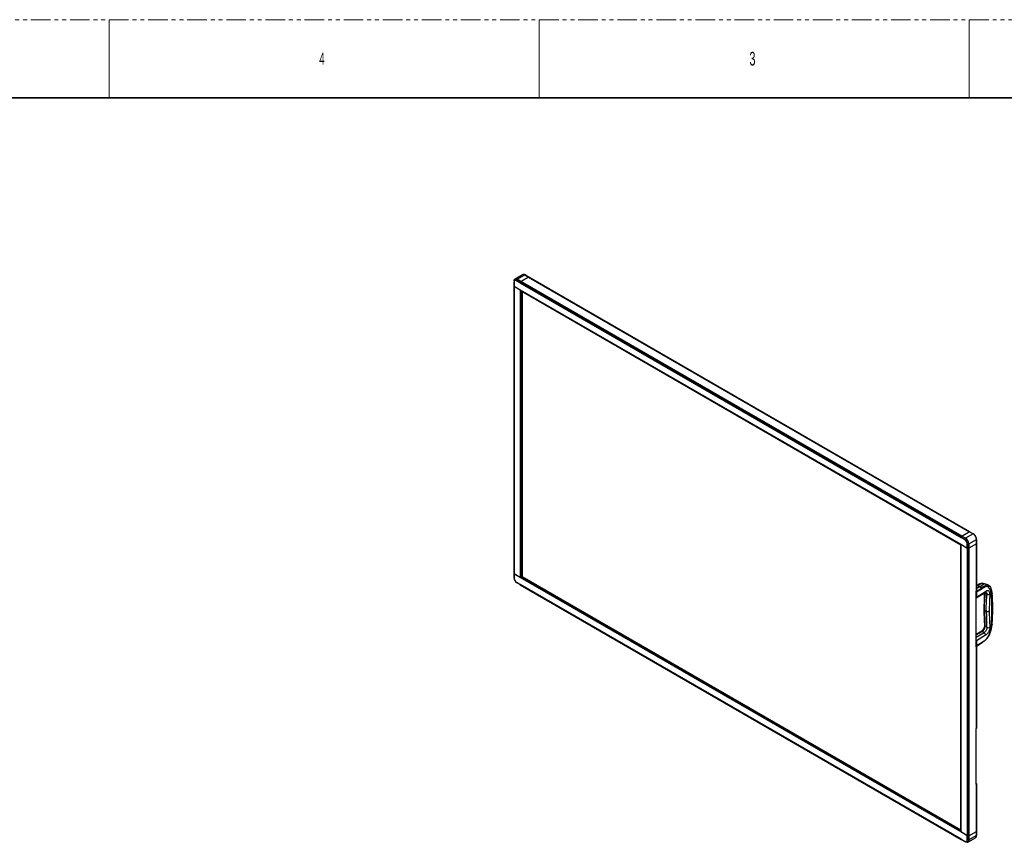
# Model space of a CAD drawing. Header units: millimetres. Extents: x 0 to 1118, y 0 to 864.
# Tile 69 of 254: x 530 to 850, y 597 to 864. Entities that reach past the tile are written whole.
import ezdxf

# ---------------------------------------------------------------- set-up
doc = ezdxf.new("R2010")
doc.units = ezdxf.units.MM
doc.linetypes.add('PHANTOM', pattern=[12.7, 6.35, -1.27, 1.27, -1.27, 1.27, -1.27])
doc.styles.add('SLDTEXTSTYLE4', font='TXT', dxfattribs={"width": 0.6})

msp = doc.modelspace()

# ---------------------------------------------------------------- linework, layer by layer
at = {"color": 7, "linetype": 'PHANTOM', "lineweight": 18}
msp.add_line((0, 863.6), (1117.6, 863.6), dxfattribs=at)
at = {"color": 7, "linetype": 'Continuous', "lineweight": 18}
for p, q in [((558.8, 863.6), (558.8, 838.2)), ((698.5, 863.6), (698.5, 838.2)), ((838.2, 863.6), (838.2, 838.2))]:
    msp.add_line(p, q, dxfattribs=at)
at = {"color": 7, "linetype": 'Continuous', "lineweight": 35}
msp.add_line((12.7, 838.2), (1104.9, 838.2), dxfattribs=at)
at = {"color": 7, "linetype": 'Continuous', "lineweight": 25}
for p, q in [((693.106, 780.791), (690.653, 779.374)), ((691.403, 779.3), (693.856, 780.716)), ((693.106, 780.791), (693.125, 780.801)), ((693.856, 780.716), (695.034, 780.036)), ((695.076, 780.04), (693.898, 780.721)), ((690.332, 778.674), (690.332, 778.41)), ((690.332, 777.049), (690.332, 778.41)), ((690.368, 778.389), (690.368, 777.029)), ((690.379, 778.383), (690.379, 777.022)), ((690.703, 778.942), (690.607, 778.886)), ((691.157, 778.886), (691.386, 779.283)), ((692.336, 778.206), (691.157, 778.886)), ((692.336, 778.165), (691.157, 778.845)), ((691.157, 778.832), (692.347, 778.145)), ((691.386, 779.283), (692.564, 778.602)), ((692.581, 778.62), (691.403, 779.3)), ((692.564, 778.602), (692.336, 778.206)), ((692.336, 778.206), (692.336, 778.165)), ((692.336, 778.165), (692.347, 778.172)), ((692.347, 778.145), (692.347, 778.188)), ((692.347, 778.188), (835.584, 695.499)), ((692.354, 778.211), (692.576, 778.595)), ((835.591, 695.523), (692.354, 778.211)), ((692.576, 778.595), (835.812, 695.907)), ((695.034, 780.036), (692.581, 778.62)), ((692.593, 778.613), (695.046, 780.029)), ((835.829, 695.925), (692.593, 778.613)), ((695.046, 780.029), (838.282, 697.341)), ((838.324, 697.345), (695.088, 780.033)), ((690.332, 777.049), (690.332, 777.043)), ((690.368, 777.029), (690.332, 777.049)), ((690.332, 777.043), (690.332, 683.658)), ((690.342, 683.645), (690.342, 777.03)), ((690.342, 777.03), (692.282, 775.91)), ((690.379, 777.035), (690.368, 777.029)), ((690.379, 777.022), (692.287, 775.921)), ((692.287, 775.921), (835.644, 693.162)), ((692.336, 775.864), (692.336, 682.509)), ((692.38, 775.83), (692.336, 775.864)), ((692.38, 775.83), (692.64, 775.58)), ((692.64, 775.599), (692.387, 775.843)), ((692.64, 775.599), (835.494, 693.132)), ((692.64, 775.58), (692.64, 682.675)), ((692.667, 775.579), (835.489, 693.129)), ((692.77, 682.751), (692.77, 775.52)), ((838.282, 697.341), (835.829, 695.925)), ((835.841, 695.918), (838.294, 697.334)), ((838.294, 697.334), (839.473, 696.654)), ((839.514, 696.658), (838.336, 697.338)), ((835.584, 695.499), (835.584, 695.456)), ((835.584, 695.456), (835.595, 695.463)), ((836.774, 694.769), (835.584, 695.456)), ((835.812, 695.907), (835.591, 695.523)), ((835.595, 695.504), (835.824, 695.9)), ((835.595, 695.463), (835.595, 695.504)), ((835.595, 695.504), (836.774, 694.823)), ((836.774, 694.783), (835.595, 695.463)), ((835.824, 695.9), (837.003, 695.22)), ((837.019, 695.237), (835.841, 695.918)), ((837.003, 695.22), (836.774, 694.823)), ((839.473, 696.654), (837.019, 695.237)), ((838.08, 693.4), (840.533, 694.817)), ((840.533, 694.817), (840.533, 693.456)), ((840.558, 693.49), (840.558, 694.851)), ((835.49, 693.13), (835.49, 600.221)), ((835.494, 693.132), (835.578, 693.18)), ((835.581, 693.162), (835.494, 693.112)), ((835.494, 600.208), (835.494, 693.112)), ((835.572, 693.177), (835.514, 693.143)), ((835.589, 693.167), (835.581, 693.162)), ((835.595, 693.162), (835.581, 693.162)), ((835.595, 599.807), (835.595, 693.162)), ((835.644, 693.162), (837.552, 692.061)), ((835.649, 693.146), (837.589, 692.026)), ((837.552, 693.422), (837.552, 692.061)), ((837.552, 692.061), (837.564, 692.068)), ((837.564, 692.054), (837.564, 693.415)), ((837.599, 692.034), (837.564, 692.054)), ((837.589, 692.026), (837.589, 598.641)), ((837.599, 693.395), (838.057, 693.395)), ((837.599, 692.034), (837.599, 693.395)), ((838.057, 692.034), (837.599, 692.034)), ((837.613, 692.02), (838.057, 692.02)), ((837.613, 598.635), (837.613, 692.02)), ((838.057, 693.395), (838.057, 692.034)), ((838.057, 692.02), (838.057, 598.635)), ((840.533, 693.456), (838.08, 692.039)), ((840.533, 693.442), (838.08, 692.026)), ((838.08, 692.039), (838.08, 693.4)), ((838.08, 598.641), (838.08, 692.026)), ((840.533, 693.442), (840.533, 678.033)), ((840.558, 677.996), (840.558, 693.476)), ((690.332, 683.658), (690.332, 683.637)), ((690.332, 683.637), (690.368, 683.616)), ((690.332, 683.637), (690.332, 682.276)), ((692.282, 682.525), (690.342, 683.645)), ((690.368, 683.616), (690.379, 683.623)), ((690.368, 683.616), (690.368, 682.255)), ((690.379, 683.61), (690.391, 683.616)), ((690.379, 682.249), (690.379, 683.61)), ((692.287, 682.508), (690.379, 683.61)), ((835.644, 599.75), (692.287, 682.508)), ((692.336, 682.509), (692.38, 682.525)), ((692.38, 682.525), (692.64, 682.675)), ((692.542, 682.619), (692.38, 682.525)), ((692.387, 682.51), (692.64, 682.656)), ((692.664, 682.689), (692.542, 682.619)), ((692.64, 682.656), (835.494, 600.188)), ((692.76, 682.744), (692.726, 682.725)), ((692.726, 682.705), (692.783, 682.739)), ((692.76, 682.744), (692.736, 682.731)), ((692.783, 682.739), (835.49, 600.356)), ((692.347, 680.214), (691.157, 680.901)), ((691.157, 680.888), (692.336, 680.207)), ((692.336, 680.167), (691.157, 680.847)), ((691.386, 680.715), (691.157, 680.847)), ((692.564, 680.034), (691.386, 680.715)), ((692.347, 680.214), (692.336, 680.207)), ((692.336, 680.207), (692.336, 680.167)), ((692.336, 680.167), (692.354, 680.156)), ((692.347, 680.171), (692.347, 680.214)), ((835.584, 597.483), (692.347, 680.171)), ((692.354, 680.156), (835.591, 597.467)), ((692.576, 680.028), (692.354, 680.156)), ((835.812, 597.339), (692.576, 680.028)), ((842.356, 679.04), (840.529, 677.952)), ((840.536, 677.833), (842.387, 678.936)), ((840.688, 679.953), (840.558, 679.883)), ((841.491, 679.524), (840.762, 679.945)), ((841.431, 680.313), (840.884, 680.037)), ((840.908, 680), (840.928, 679.996)), ((840.922, 680.007), (840.988, 680.023)), ((840.928, 679.996), (841.783, 679.503)), ((840.988, 680.023), (841.535, 680.299)), ((840.988, 680.023), (841.033, 679.997)), ((841.535, 680.299), (842.133, 680.517)), ((841.559, 680.286), (841.535, 680.299)), ((841.559, 680.286), (842.006, 680.482)), ((841.793, 679.491), (841.753, 679.517)), ((841.984, 679.383), (841.783, 679.503)), ((841.784, 679.419), (842.187, 679.177)), ((842.006, 680.482), (842.133, 680.517)), ((842.186, 679.262), (842.107, 679.309)), ((842.215, 679.246), (842.194, 679.251)), ((842.346, 679.239), (842.287, 679.219)), ((842.301, 679.266), (842.346, 679.239)), ((842.866, 679.531), (842.346, 679.239)), ((842.498, 678.973), (843.017, 679.265)), ((842.842, 679.545), (843.307, 679.731)), ((842.866, 679.531), (842.842, 679.545)), ((842.866, 679.531), (843.435, 679.765)), ((843.115, 680.442), (842.87, 680.514)), ((843.459, 680.336), (843.115, 680.442)), ((843.599, 680.299), (843.133, 680.437)), ((843.435, 679.765), (843.307, 679.731)), ((843.459, 680.336), (843.704, 680.264)), ((843.704, 680.264), (843.597, 680.287)), ((844.18, 679.758), (844.428, 679.684)), ((844.224, 679.492), (844.373, 679.45)), ((844.668, 679.809), (844.426, 679.671)), ((844.696, 679.622), (844.428, 679.684)), ((844.835, 679.737), (844.667, 679.834)), ((844.929, 679.557), (844.696, 679.622)), ((840.475, 677.999), (840.533, 678.033)), ((840.475, 677.97), (840.578, 678.03)), ((840.475, 659.984), (840.475, 677.999)), ((840.475, 675.898), (843.362, 677.655)), ((840.525, 676.15), (843.499, 677.959)), ((840.525, 677.784), (840.525, 676.15)), ((843.932, 677.088), (843.338, 677.431)), ((843.735, 671.929), (843.858, 675.33)), ((843.121, 671.916), (843.726, 671.567)), ((843.133, 671.566), (843.256, 668.307)), ((843.932, 666.296), (843.338, 666.639)), ((842.027, 664.987), (840.475, 664.137)), ((843.499, 663.751), (840.525, 661.942)), ((843.016, 664.561), (842.347, 664.947)), ((844.373, 663.324), (844.224, 663.1)), ((844.247, 663.066), (844.653, 663.674)), ((844.892, 664.15), (844.923, 664.23)), ((840.475, 660.187), (840.527, 660.218)), ((840.492, 660.159), (840.475, 660.149)), ((840.475, 659.984), (840.533, 660.018)), ((840.493, 660.209), (840.529, 660.219)), ((840.525, 661.942), (840.525, 660.308)), ((840.53, 660.219), (842.358, 661.355)), ((840.533, 660.018), (840.533, 633.481)), ((842.387, 661.422), (840.536, 660.272)), ((840.558, 633.444), (840.558, 660.122)), ((842.431, 661.398), (842.459, 661.424)), ((842.459, 661.424), (842.978, 661.764)), ((843.017, 661.859), (842.498, 661.519)), ((840.475, 633.447), (840.533, 633.481)), ((840.475, 633.418), (840.578, 633.478)), ((840.475, 615.432), (840.475, 633.447)), ((840.492, 615.606), (840.475, 615.597)), ((840.475, 615.432), (840.533, 615.466)), ((840.533, 615.466), (840.533, 600.057)), ((840.558, 600.091), (840.558, 615.57)), ((835.581, 599.857), (835.494, 600.208)), ((835.578, 599.848), (835.494, 600.188)), ((835.581, 599.857), (835.595, 599.807)), ((837.552, 598.649), (835.644, 599.75)), ((837.589, 598.641), (835.649, 599.761)), ((837.564, 598.655), (837.552, 598.649)), ((837.552, 597.288), (837.552, 598.649)), ((837.575, 598.649), (837.564, 598.642)), ((837.564, 598.642), (837.599, 598.621)), ((837.564, 597.281), (837.564, 598.642)), ((837.599, 598.621), (838.057, 598.621)), ((837.599, 598.621), (837.599, 597.261)), ((838.057, 598.635), (837.613, 598.635)), ((838.057, 598.621), (838.057, 597.261)), ((838.08, 598.641), (840.533, 600.057)), ((838.08, 598.627), (840.533, 600.043)), ((840.533, 598.682), (838.08, 597.266)), ((838.08, 597.266), (838.08, 598.627)), ((840.533, 600.043), (840.533, 598.682)), ((840.558, 598.716), (840.558, 600.077)), ((835.584, 597.526), (836.774, 596.839)), ((835.584, 597.526), (835.584, 597.483)), ((835.591, 597.467), (835.595, 597.464)), ((835.595, 597.505), (835.607, 597.512)), ((835.595, 597.464), (835.595, 597.505)), ((835.595, 597.505), (836.774, 596.825)), ((835.595, 597.464), (836.774, 596.784)), ((835.824, 597.332), (835.595, 597.464)), ((837.003, 596.652), (835.824, 597.332)), ((836.774, 596.784), (837.003, 596.652)), ((837.324, 596.784), (837.42, 596.84)), ((838.057, 597.261), (837.599, 597.261)), ((837.769, 596.579), (840.223, 597.996)), ((840.223, 597.996), (840.204, 597.985))]:
    msp.add_line(p, q, dxfattribs=at)
at = {"color": 8, "linetype": 'Continuous', "lineweight": 25}
for p, q in [((690.368, 778.389), (690.379, 778.396)), ((691.157, 778.832), (691.169, 778.839)), ((692.293, 775.916), (692.282, 775.91)), ((692.393, 775.838), (692.38, 775.83)), ((692.726, 775.545), (692.726, 682.725)), ((692.76, 775.525), (692.76, 682.744)), ((692.964, 775.408), (692.964, 682.843)), ((836.786, 694.776), (836.774, 694.769)), ((835.516, 693.125), (835.516, 693.145)), ((835.661, 693.152), (835.649, 693.146)), ((837.552, 693.422), (837.563, 693.429)), ((690.379, 682.262), (690.368, 682.255)), ((692.3, 682.516), (692.287, 682.508)), ((692.726, 682.705), (835.49, 600.289)), ((692.964, 682.843), (835.49, 600.564)), ((691.157, 680.888), (691.169, 680.895)), ((840.558, 679.835), (840.762, 679.945)), ((841.491, 679.524), (840.558, 679.002)), ((840.558, 678.881), (841.566, 679.445)), ((840.89, 680.023), (840.922, 680.007)), ((842.006, 680.482), (841.052, 679.925)), ((841.644, 679.583), (843.115, 680.442)), ((840.508, 677.99), (840.529, 677.952)), ((843.338, 677.431), (843.32, 677.629)), ((840.475, 663.921), (842.347, 664.947)), ((843.016, 664.561), (840.475, 663.015)), ((835.656, 599.757), (835.644, 599.75)), ((836.786, 596.832), (836.774, 596.825)), ((837.564, 597.295), (837.552, 597.288))]:
    msp.add_line(p, q, dxfattribs=at)
at = {"color": 7, "linetype": 'Continuous', "lineweight": 25, "flags": 128}
for points in [[(690.332, 778.674), (690.352, 778.9), (690.412, 779.093), (690.51, 779.248), (690.641, 779.356), (690.8, 779.415), (690.983, 779.423), (691.18, 779.378), (691.386, 779.283)], [(691.403, 779.3), (691.196, 779.396), (690.997, 779.441), (690.813, 779.434), (690.653, 779.374), (690.521, 779.265), (690.461, 779.182)], [(841.783, 679.503), (841.788, 679.499), (841.792, 679.493), (841.794, 679.484), (841.795, 679.474), (841.794, 679.462), (841.792, 679.449), (841.789, 679.435), (841.784, 679.419)], [(842.187, 679.177), (842.192, 679.193), (842.196, 679.208), (842.198, 679.221), (842.198, 679.233), (842.197, 679.243), (842.195, 679.251), (842.191, 679.257), (842.186, 679.262)], [(838.057, 597.261), (838.036, 597.035), (837.976, 596.841), (837.879, 596.687), (837.748, 596.578), (837.588, 596.519), (837.406, 596.512), (837.208, 596.557), (837.003, 596.652)], [(837.507, 596.509), (837.609, 596.52), (837.769, 596.579), (837.901, 596.689), (837.999, 596.844), (838.06, 597.039), (838.08, 597.266)]]:
    msp.add_lwpolyline(points, dxfattribs=at)
at = {"color": 8, "linetype": 'Continuous', "lineweight": 25, "flags": 128}
msp.add_lwpolyline([(843.325, 677.438), (843.245, 677.497), (843.194, 677.552)], dxfattribs=at)
at = {"color": 8, "linetype": 'Continuous', "lineweight": 25}
for centre, radius, start, end in [((693.414, 780.095), 0.763, 54.56534, 112.23494), ((693.88, 780.682), 0.0419, 65.69288, 125.61758), ((839.497, 696.62), 0.0419, 65.70808, 125.61625), ((840.518, 694.853), 0.0399, 292.73766, 355.9573), ((840.924, 679.938), 0.107, 53.42288, 111.97895), ((840.46, 677.898), 0.131, 276.40818, 299.87506), ((840.459, 676.266), 0.133, 276.54374, 298.70455), ((843.161, 677.928), 0.34, 306.29941, 5.23954), ((843.476, 666.946), 0.336, 186.66708, 243.38144), ((842.152, 664.69), 0.322, 52.78427, 112.86649), ((840.459, 662.058), 0.133, 276.55263, 298.70548), ((840.46, 660.421), 0.131, 276.40818, 299.87509), ((842.394, 661.505), 0.104, 308.57289, 7.52027), ((839.82, 598.592), 0.719, 304.05635, 7.25583), ((840.516, 598.721), 0.0419, 294.37466, 354.3052)]:
    msp.add_arc(centre, radius, start, end, dxfattribs=at)
at = {"color": 7, "linetype": 'Continuous', "lineweight": 25}
for centre, radius, start, end in [((690.835, 778.491), 0.509, 50.79671, 189.21404), ((690.849, 778.468), 0.488, 50.79671, 189.21404), ((690.853, 778.46), 0.48, 50.79671, 189.21404), ((691.428, 779.259), 0.0481, 121.95467, 151.14439), ((692.395, 778.186), 0.0481, 148.85627, 178.0435), ((692.607, 778.579), 0.0481, 121.95467, 151.14439), ((692.618, 778.572), 0.0481, 121.95467, 151.14439), ((695.058, 780.005), 0.0389, 52.69131, 127.30562), ((695.071, 779.995), 0.0419, 65.69288, 125.61758), ((690.349, 777.045), 0.0168, 185.6948, 245.62534), ((692.173, 775.728), 0.212, 39.83936, 59.05676), ((838.306, 697.31), 0.0389, 52.69131, 127.30562), ((838.319, 697.3), 0.0419, 65.69288, 125.61758), ((835.632, 695.498), 0.0481, 148.85627, 178.0435), ((835.855, 695.884), 0.0481, 121.95467, 151.14439), ((835.866, 695.877), 0.0481, 121.95467, 151.14439), ((835.808, 693.313), 1.793, 2.60548, 57.39452), ((835.849, 693.337), 1.716, 2.60548, 57.39452), ((835.863, 693.345), 1.69, 2.60548, 57.39452), ((837.045, 695.197), 0.0481, 121.95467, 151.14439), ((835.769, 693.29), 2.29, 2.60548, 57.39452), ((835.777, 693.295), 2.305, 2.60548, 57.39452), ((838.231, 694.712), 2.305, 2.60548, 57.39452), ((835.593, 693.055), 0.107, 58.12524, 88.58923), ((837.612, 692.068), 0.0481, 241.95976, 271.1441), ((838.057, 693.443), 0.0481, 268.8559, 298.04024), ((838.057, 692.082), 0.0481, 268.8559, 298.04024), ((838.057, 692.068), 0.0481, 268.8559, 298.04024), ((840.516, 693.494), 0.0419, 294.37466, 354.3052), ((840.519, 693.477), 0.038, 291.63398, 8.36257), ((690.349, 683.66), 0.0168, 185.6948, 245.62534), ((692.123, 682.357), 1.793, 182.60548, 237.39452), ((692.082, 682.333), 1.716, 182.60548, 237.39452), ((692.068, 682.325), 1.69, 182.60548, 237.39452), ((692.338, 682.615), 0.107, 238.12524, 268.58923), ((692.516, 682.66), 0.0656, 258.21356, 298.44807), ((692.364, 680.169), 0.0168, 174.37962, 234.30196), ((840.718, 679.884), 0.0746, 53.99962, 114.72073), ((840.852, 679.867), 0.15, 59.39818, 118.76727), ((840.92, 679.967), 0.0781, 117.08315, 140.21254), ((841.382, 679.345), 0.209, 28.32685, 58.5621), ((842.182, 678.97), 0.316, 0.58769, 58.60394), ((842.178, 678.93), 0.209, 1.43869, 31.66179), ((843.897, 677.907), 1.618, 78.34965, 122.93852), ((841.254, 676.76), 4.119, 2.71245, 40.78168), ((840.477, 676.229), 0.0924, 299.99234, 301.30878), ((843.665, 677.996), 0.653, 238.69079, 239.93131), ((844.271, 677.677), 0.68, 240.08268, 241.28902), ((844.432, 678.042), 1.077, 243.07689, 294.91884), ((1172.582, 662.083), 328.038, 177.38246, 178.34209), ((798.323, 672.601), 47.247, 359.40865, 5.28737), ((843.418, 672.433), 0.596, 238.69082, 240.05526), ((1126.329, 680.605), 283.342, 181.75728, 181.82786), ((1158.735, 662.233), 315.148, 178.23711, 178.30278), ((790.91, 671.702), 54.658, 355.09632, 0.43058), ((844.036, 672.103), 0.62, 239.9587, 241.28908), ((1129.955, 680.105), 285.402, 181.71285, 182.76585), ((843.629, 667.146), 0.585, 238.69077, 240.07562), ((844.236, 666.822), 0.608, 239.93818, 241.28908), ((844.375, 667.167), 0.978, 243.86461, 301.49796), ((833.665, 668.186), 11.76, 335.57664, 354.35803), ((842.499, 663.703), 1.002, 2.79774, 58.92342), ((840.52, 665.494), 4.41, 304.49102, 327.13217), ((840.509, 660.12), 0.0419, 54.38183, 114.31395), ((840.477, 662.021), 0.0925, 299.99295, 301.30906), ((840.509, 615.568), 0.0419, 54.38183, 114.31395), ((835.758, 599.942), 0.212, 219.83936, 239.05676), ((837.612, 598.683), 0.0481, 241.95976, 271.1441), ((838.057, 598.683), 0.0481, 268.8559, 298.04024), ((838.057, 598.67), 0.0481, 268.8559, 298.04024), ((840.516, 600.095), 0.0419, 294.37466, 354.3052), ((840.519, 600.079), 0.038, 291.63398, 8.36256), ((835.6, 597.481), 0.0168, 174.37962, 234.30196), ((837.078, 597.211), 0.48, 230.79671, 9.21404), ((837.082, 597.203), 0.488, 230.79671, 9.21404), ((837.096, 597.179), 0.509, 230.79671, 9.21404), ((838.057, 597.309), 0.0481, 268.8559, 298.04024)]:
    msp.add_arc(centre, radius, start, end, dxfattribs=at)
for points, knots in [([(693.898, 780.721), (693.862, 780.74), (693.757, 780.797), (693.585, 780.856), (693.388, 780.875), (693.233, 780.855), (693.155, 780.811), (693.13, 780.796)], [0, 0, 0, 0, 0.1315404, 0.381725, 0.6316795, 0.8776976, 1, 1, 1, 1]), ([(692.287, 775.921), (692.295, 775.916), (692.311, 775.906), (692.337, 775.887), (692.363, 775.866), (692.379, 775.851), (692.387, 775.843)], [0, 0, 0, 0, 0.2497846, 0.4917776, 0.7380286, 1, 1, 1, 1]), ([(692.64, 775.599), (692.648, 775.592), (692.656, 775.584), (692.666, 775.58), (692.667, 775.579)], [0, 0, 0, 0, 0.8980755, 1, 1, 1, 1]), ([(692.64, 775.58), (692.648, 775.573), (692.662, 775.561), (692.685, 775.549), (692.707, 775.546), (692.719, 775.551), (692.726, 775.554)], [0, 0, 0, 0, 0.2967446, 0.5461195, 0.7705756, 1, 1, 1, 1]), ([(840.261, 695.858), (840.238, 695.9), (840.17, 696.025), (840.029, 696.213), (839.846, 696.412), (839.671, 696.56), (839.559, 696.63), (839.514, 696.658)], [0, 0, 0, 0, 0.122834, 0.3620609, 0.6015802, 0.8416878, 1, 1, 1, 1]), ([(840.558, 694.851), (840.557, 694.892), (840.554, 695.013), (840.519, 695.226), (840.442, 695.484), (840.355, 695.699), (840.284, 695.819), (840.261, 695.858)], [0, 0, 0, 0, 0.1317384, 0.3811341, 0.630302, 0.8790915, 1, 1, 1, 1]), ([(835.489, 693.13), (835.489, 693.129), (835.489, 693.129), (835.491, 693.13), (835.494, 693.132)], [0, 0, 0, 0, 0.10182474, 1, 1, 1, 1]), ([(835.578, 693.18), (835.581, 693.182), (835.588, 693.184), (835.603, 693.182), (835.621, 693.175), (835.637, 693.166), (835.644, 693.162)], [0, 0, 0, 0, 0.26197143, 0.50822237, 0.75021541, 1, 1, 1, 1]), ([(692.387, 682.51), (692.379, 682.506), (692.363, 682.497), (692.337, 682.494), (692.311, 682.496), (692.295, 682.504), (692.287, 682.508)], [0, 0, 0, 0, 0.2619714, 0.5082224, 0.7502154, 1, 1, 1, 1]), ([(692.726, 682.725), (692.719, 682.721), (692.707, 682.714), (692.685, 682.701), (692.662, 682.688), (692.648, 682.68), (692.64, 682.675)], [0, 0, 0, 0, 0.2294244, 0.4538805, 0.7032554, 1, 1, 1, 1]), ([(692.726, 682.705), (692.719, 682.701), (692.706, 682.694), (692.684, 682.68), (692.661, 682.668), (692.648, 682.66), (692.64, 682.656)], [0, 0, 0, 0, 0.2447535, 0.4864476, 0.7048149, 1, 1, 1, 1]), ([(692.76, 682.744), (692.763, 682.746), (692.769, 682.75), (692.772, 682.751), (692.771, 682.751), (692.769, 682.75), (692.765, 682.747), (692.762, 682.745), (692.76, 682.744)], [0, 0, 0, 0, 0.3165696, 0.5609562, 0.667375, 0.7713885, 0.8801593, 1, 1, 1, 1]), ([(840.78, 679.999), (840.778, 679.998), (840.774, 679.997), (840.755, 679.988), (840.726, 679.973), (840.7, 679.959), (840.687, 679.952)], [0, 0, 0, 0, 0.31134351, 0.55867795, 0.77722035, 1, 1, 1, 1]), ([(840.908, 679.999), (840.902, 680.001), (840.885, 680.005), (840.84, 680), (840.778, 679.986), (840.732, 679.968), (840.709, 679.959)], [0, 0, 0, 0, 0.1502026, 0.4464347, 0.7325426, 1, 1, 1, 1]), ([(840.84, 680.016), (840.846, 680.02), (840.86, 680.028), (840.875, 680.032), (840.885, 680.026), (840.89, 680.023)], [0, 0, 0, 0, 0.3085742, 0.6712295, 1, 1, 1, 1]), ([(840.891, 680.027), (840.888, 680.027), (840.872, 680.026), (840.857, 680.02), (840.845, 680.015)], [0, 0, 0, 0, 0.1955724, 1, 1, 1, 1]), ([(840.943, 679.979), (840.952, 679.976), (840.966, 679.972), (841.001, 679.981), (841.022, 679.992), (841.033, 679.997)], [0, 0, 0, 0, 0.4643614, 0.7227719, 1, 1, 1, 1]), ([(841.559, 680.286), (841.461, 680.232), (841.285, 680.136), (841.11, 680.039), (841.033, 679.997)], [0, 0, 0, 0, 0.56, 1, 1, 1, 1]), ([(842.862, 680.516), (842.813, 680.529), (842.676, 680.565), (842.437, 680.584), (842.146, 680.561), (841.843, 680.488), (841.603, 680.397), (841.466, 680.329), (841.431, 680.313)], [0, 0, 0, 0, 0.11382547, 0.31430933, 0.5169169, 0.72275495, 0.93109087, 1, 1, 1, 1]), ([(841.491, 679.524), (841.512, 679.533), (841.556, 679.553), (841.629, 679.557), (841.707, 679.543), (841.757, 679.517), (841.783, 679.503)], [0, 0, 0, 0, 0.2355027, 0.4768466, 0.7286807, 1, 1, 1, 1]), ([(841.784, 679.419), (841.761, 679.431), (841.72, 679.451), (841.66, 679.465), (841.609, 679.463), (841.58, 679.451), (841.566, 679.445)], [0, 0, 0, 0, 0.3114576, 0.5619263, 0.7821111, 1, 1, 1, 1]), ([(842.107, 679.309), (842.084, 679.323), (842.044, 679.346), (842.002, 679.372), (841.984, 679.383)], [0, 0, 0, 0, 0.579677, 1, 1, 1, 1]), ([(842.133, 680.517), (842.271, 680.541), (842.534, 680.587), (842.762, 680.537), (842.87, 680.514)], [0, 0, 0, 0, 0.5274762, 1, 1, 1, 1]), ([(842.171, 679.27), (842.181, 679.265), (842.202, 679.254), (842.235, 679.249), (842.268, 679.251), (842.29, 679.261), (842.301, 679.266)], [0, 0, 0, 0, 0.2506509, 0.5005155, 0.7499323, 1, 1, 1, 1]), ([(842.287, 679.219), (842.268, 679.224), (842.233, 679.235), (842.201, 679.253), (842.186, 679.262)], [0, 0, 0, 0, 0.5478993, 1, 1, 1, 1]), ([(842.187, 679.177), (842.213, 679.164), (842.256, 679.14), (842.301, 679.131), (842.32, 679.127)], [0, 0, 0, 0, 0.5884458, 1, 1, 1, 1]), ([(842.287, 679.219), (842.292, 679.214), (842.3, 679.204), (842.31, 679.182), (842.317, 679.156), (842.319, 679.137), (842.32, 679.127)], [0, 0, 0, 0, 0.250627, 0.5047681, 0.7564412, 1, 1, 1, 1]), ([(842.387, 678.936), (842.397, 678.949), (842.416, 678.976), (842.431, 679.021), (842.435, 679.064), (842.43, 679.105), (842.412, 679.13), (842.394, 679.151), (842.359, 679.183), (842.318, 679.204), (842.287, 679.219)], [0, 0, 0, 0, 0.1336624, 0.2790766, 0.3843385, 0.4972761, 0.6109267, 0.6247838, 0.719127, 1, 1, 1, 1]), ([(842.842, 679.545), (842.741, 679.493), (842.561, 679.4), (842.38, 679.306), (842.301, 679.266)], [0, 0, 0, 0, 0.56, 1, 1, 1, 1]), ([(842.356, 679.04), (842.371, 679.05), (842.39, 679.063), (842.406, 679.084), (842.411, 679.094), (842.41, 679.1), (842.409, 679.103), (842.407, 679.107), (842.404, 679.109), (842.39, 679.116), (842.362, 679.12), (842.335, 679.124), (842.32, 679.127)], [0, 0, 0, 0, 0.3033572, 0.3991088, 0.463486, 0.4800573, 0.4953607, 0.5103864, 0.5340811, 0.5594573, 0.7408639, 1, 1, 1, 1]), ([(842.387, 678.936), (842.407, 678.939), (842.443, 678.945), (842.481, 678.964), (842.498, 678.973)], [0, 0, 0, 0, 0.559858, 1, 1, 1, 1]), ([(843.435, 679.765), (843.568, 679.788), (843.833, 679.833), (844.064, 679.783), (844.18, 679.758)], [0, 0, 0, 0, 0.4994948, 1, 1, 1, 1]), ([(844.668, 679.809), (844.608, 679.842), (844.474, 679.916), (844.192, 680.048), (843.83, 680.202), (843.596, 680.287), (843.459, 680.336)], [0, 0, 0, 0, 0.1569276, 0.3499491, 0.6202496, 1, 1, 1, 1]), ([(844.886, 677.064), (844.881, 677.229), (844.872, 677.558), (844.699, 677.919), (844.444, 678.122), (844.143, 678.18), (843.831, 678.134), (843.61, 678.017), (843.499, 677.959)], [0, 0, 0, 0, 0.1867628, 0.3732445, 0.5595662, 0.706202, 0.8530494, 1, 1, 1, 1]), ([(844.667, 679.834), (844.62, 679.86), (844.517, 679.917), (844.298, 680.021), (844.013, 680.145), (843.818, 680.22), (843.704, 680.264)], [0, 0, 0, 0, 0.1583051, 0.3523166, 0.621588, 1, 1, 1, 1]), ([(844.929, 679.557), (844.868, 679.547), (844.738, 679.526), (844.5, 679.476), (844.373, 679.45)], [0, 0, 0, 0, 0.464292, 1, 1, 1, 1]), ([(844.668, 679.809), (844.716, 679.78), (844.823, 679.714), (844.894, 679.643), (844.875, 679.599), (844.762, 679.613), (844.696, 679.622)], [0, 0, 0, 0, 0.156936, 0.3499576, 0.6202614, 1, 1, 1, 1]), ([(844.835, 679.737), (844.873, 679.714), (844.959, 679.662), (845.024, 679.602), (845.029, 679.559), (844.966, 679.558), (844.929, 679.557)], [0, 0, 0, 0, 0.1583049, 0.3523115, 0.6215821, 1, 1, 1, 1]), ([(845.632, 677.408), (845.621, 677.507), (845.592, 677.794), (845.511, 678.249), (845.375, 678.76), (845.212, 679.215), (845.074, 679.482), (845.012, 679.602)], [0, 0, 0, 0, 0.1232963, 0.3542654, 0.5848609, 0.813833, 1, 1, 1, 1]), ([(840.536, 677.833), (840.531, 677.834), (840.521, 677.837), (840.5, 677.845), (840.476, 677.854), (840.459, 677.862), (840.451, 677.866)], [0, 0, 0, 0, 0.2320514, 0.4812322, 0.740284, 1, 1, 1, 1]), ([(840.525, 677.784), (840.526, 677.794), (840.527, 677.809), (840.533, 677.826), (840.536, 677.833)], [0, 0, 0, 0, 0.59345049, 1, 1, 1, 1]), ([(840.529, 677.952), (840.534, 677.931), (840.543, 677.891), (840.538, 677.852), (840.536, 677.833)], [0, 0, 0, 0, 0.511637, 1, 1, 1, 1]), ([(840.533, 678.033), (840.54, 678.029), (840.553, 678.021), (840.559, 678.018), (840.557, 678.019), (840.556, 678.019)], [0, 0, 0, 0, 0.4490281, 0.8125914, 1, 1, 1, 1]), ([(843.134, 677.516), (843.109, 676.989), (843.035, 675.383), (842.969, 673.598), (842.93, 672.341), (842.924, 672.156)], [0, 0, 0, 0, 0.2935121, 0.8960909, 1, 1, 1, 1]), ([(843.121, 671.916), (843.145, 672.664), (843.188, 674), (843.244, 675.343), (843.269, 675.934)], [0, 0, 0, 0, 0.5599996, 1, 1, 1, 1]), ([(843.338, 677.431), (843.324, 677.151), (843.301, 676.652), (843.279, 676.153), (843.269, 675.934)], [0, 0, 0, 0, 0.55999983, 1, 1, 1, 1]), ([(843.354, 677.649), (843.429, 677.694), (843.574, 677.781), (843.635, 677.768), (843.664, 677.762)], [0, 0, 0, 0, 0.518304, 1, 1, 1, 1]), ([(843.856, 675.331), (843.87, 675.659), (843.894, 676.244), (843.92, 676.83), (843.932, 677.088)], [0, 0, 0, 0, 0.5599998, 1, 1, 1, 1]), ([(845.832, 672.458), (845.833, 672.702), (845.837, 673.408), (845.815, 674.56), (845.754, 675.881), (845.684, 676.843), (845.636, 677.357), (845.627, 677.458)], [0, 0, 0, 0, 0.1420874, 0.4117891, 0.6815341, 0.9370547, 1, 1, 1, 1]), ([(842.925, 672.186), (842.945, 671.611), (842.998, 670.001), (843.076, 668.233), (843.136, 667.042), (843.144, 666.876)], [0, 0, 0, 0, 0.3234612, 0.90554858, 1, 1, 1, 1]), ([(842.926, 672.195), (842.928, 672.17), (842.931, 672.119), (842.978, 672.022), (843.057, 671.963), (843.108, 671.923)], [0, 0, 0, 0, 0.2524095, 0.5091985, 1, 1, 1, 1]), ([(845.567, 672.113), (845.617, 672.148), (845.71, 672.214), (845.809, 672.344), (845.822, 672.439), (845.83, 672.495)], [0, 0, 0, 0, 0.3242203, 0.6032612, 1, 1, 1, 1]), ([(845.628, 667.301), (845.648, 667.555), (845.708, 668.289), (845.779, 669.492), (845.827, 670.878), (845.837, 671.888), (845.833, 672.429), (845.832, 672.536)], [0, 0, 0, 0, 0.1420946, 0.4118412, 0.6816391, 0.9372625, 1, 1, 1, 1]), ([(843.726, 671.567), (843.749, 670.846), (843.789, 669.558), (843.843, 668.278), (843.867, 667.716)], [0, 0, 0, 0, 0.55999961, 1, 1, 1, 1]), ([(843.738, 671.56), (843.806, 671.53), (843.91, 671.484), (844.08, 671.458), (844.255, 671.45), (844.479, 671.476), (844.614, 671.542), (844.681, 671.574)], [0, 0, 0, 0, 0.24287439, 0.36996634, 0.50046225, 0.75018077, 1, 1, 1, 1]), ([(843.142, 666.907), (843.142, 666.822), (843.142, 666.653), (843.083, 666.374), (842.983, 666.091), (842.843, 665.813), (842.669, 665.552), (842.468, 665.319), (842.248, 665.121), (842.094, 665.028), (842.018, 664.982)], [0, 0, 0, 0, 0.1244535, 0.2489788, 0.3736325, 0.4984553, 0.6234802, 0.7487338, 0.8742357, 1, 1, 1, 1]), ([(842.347, 664.947), (842.448, 665.01), (842.648, 665.137), (842.922, 665.438), (843.155, 665.807), (843.32, 666.234), (843.332, 666.504), (843.338, 666.639)], [0, 0, 0, 0, 0.1868242, 0.3736298, 0.5604169, 0.780205, 1, 1, 1, 1]), ([(843.932, 666.296), (843.929, 666.182), (843.923, 665.955), (843.808, 665.571), (843.617, 665.18), (843.344, 664.807), (843.125, 664.643), (843.016, 664.561)], [0, 0, 0, 0, 0.1867747, 0.3735371, 0.5603167, 0.7801456, 1, 1, 1, 1]), ([(843.258, 668.306), (843.272, 667.994), (843.297, 667.438), (843.325, 666.883), (843.338, 666.639)], [0, 0, 0, 0, 0.55999982, 1, 1, 1, 1]), ([(844.886, 666.333), (844.881, 666.163), (844.872, 665.823), (844.699, 665.251), (844.444, 664.738), (844.143, 664.314), (843.83, 663.98), (843.61, 663.828), (843.499, 663.751)], [0, 0, 0, 0, 0.1864734, 0.3730885, 0.5597118, 0.706529, 0.8533687, 1, 1, 1, 1]), ([(843.932, 666.296), (843.919, 666.561), (843.896, 667.033), (843.876, 667.507), (843.867, 667.716)], [0, 0, 0, 0, 0.5599998, 1, 1, 1, 1]), ([(844.923, 664.23), (844.926, 664.238), (845.01, 664.455), (845.146, 664.885), (845.327, 665.517), (845.467, 666.146), (845.573, 666.762), (845.613, 667.161), (845.632, 667.356)], [0, 0, 0, 0, 0.0069634, 0.206275, 0.4059294, 0.6060117, 0.8065978, 1, 1, 1, 1]), ([(842.978, 661.764), (843.03, 661.799), (843.181, 661.901), (843.425, 662.102), (843.705, 662.374), (843.965, 662.673), (844.142, 662.911), (844.231, 663.043), (844.247, 663.066)], [0, 0, 0, 0, 0.11333231, 0.32752048, 0.54138078, 0.75485972, 0.9567829, 1, 1, 1, 1]), ([(844.885, 664.153), (844.835, 664.024), (844.716, 663.717), (844.499, 663.468), (844.373, 663.324)], [0, 0, 0, 0, 0.4173088, 1, 1, 1, 1]), ([(840.536, 660.272), (840.531, 660.265), (840.52, 660.251), (840.498, 660.236), (840.475, 660.224), (840.459, 660.222), (840.451, 660.221)], [0, 0, 0, 0, 0.2456062, 0.4999841, 0.7543704, 1, 1, 1, 1]), ([(840.536, 660.272), (840.533, 660.277), (840.526, 660.286), (840.526, 660.301), (840.525, 660.308)], [0, 0, 0, 0, 0.5262432, 1, 1, 1, 1]), ([(840.529, 660.219), (840.534, 660.224), (840.543, 660.233), (840.538, 660.259), (840.536, 660.272)], [0, 0, 0, 0, 0.5045981, 1, 1, 1, 1]), ([(840.533, 660.154), (840.537, 660.152), (840.545, 660.146), (840.552, 660.133), (840.557, 660.118), (840.559, 660.094), (840.553, 660.059), (840.541, 660.033), (840.533, 660.018)], [0, 0, 0, 0, 0.1031885, 0.2113416, 0.3273161, 0.4534387, 0.6976617, 1, 1, 1, 1]), ([(842.358, 661.355), (842.381, 661.366), (842.405, 661.379), (842.428, 661.401), (842.43, 661.402)], [0, 0, 0, 0, 0.94117057, 1, 1, 1, 1]), ([(842.387, 661.422), (842.407, 661.443), (842.443, 661.481), (842.481, 661.507), (842.498, 661.519)], [0, 0, 0, 0, 0.5604586, 1, 1, 1, 1]), ([(840.533, 633.481), (840.54, 633.476), (840.553, 633.469), (840.559, 633.466), (840.557, 633.467), (840.556, 633.467)], [0, 0, 0, 0, 0.4490281, 0.8125914, 1, 1, 1, 1]), ([(840.533, 615.602), (840.537, 615.6), (840.545, 615.594), (840.552, 615.581), (840.557, 615.566), (840.559, 615.542), (840.553, 615.507), (840.541, 615.481), (840.533, 615.466)], [0, 0, 0, 0, 0.1031885, 0.2113416, 0.3273161, 0.4534387, 0.6976617, 1, 1, 1, 1]), ([(835.494, 600.188), (835.492, 600.199), (835.489, 600.211), (835.489, 600.222), (835.49, 600.224)], [0, 0, 0, 0, 0.821047, 1, 1, 1, 1]), ([(835.644, 599.75), (835.637, 599.755), (835.621, 599.765), (835.603, 599.788), (835.588, 599.815), (835.581, 599.837), (835.578, 599.848)], [0, 0, 0, 0, 0.2497846, 0.4917776, 0.7380286, 1, 1, 1, 1]), ([(840.199, 597.99), (840.225, 598.002), (840.303, 598.038), (840.402, 598.148), (840.493, 598.308), (840.548, 598.499), (840.555, 598.645), (840.558, 598.716)], [0, 0, 0, 0, 0.1101755, 0.331705, 0.553869, 0.7807129, 1, 1, 1, 1])]:
    msp.add_open_spline(points, degree=3, knots=knots, dxfattribs=at)
at = {"color": 8, "linetype": 'Continuous', "lineweight": 25}
for points, knots in [([(840.762, 679.945), (840.782, 679.955), (840.822, 679.976), (840.87, 679.994), (840.899, 680.002), (840.907, 680), (840.908, 680)], [0, 0, 0, 0, 0.3023859, 0.6125028, 0.945308, 1, 1, 1, 1]), ([(840.922, 680.007), (840.913, 680.01), (840.893, 680.017), (840.867, 680.019), (840.851, 680.016), (840.845, 680.015)], [0, 0, 0, 0, 0.3776439, 0.7679173, 1, 1, 1, 1]), ([(841.535, 680.299), (841.515, 680.309), (841.477, 680.328), (841.447, 680.317), (841.432, 680.312)], [0, 0, 0, 0, 0.5216138, 1, 1, 1, 1]), ([(840.529, 677.952), (840.518, 677.938), (840.502, 677.917), (840.481, 677.896), (840.475, 677.89)], [0, 0, 0, 0, 0.700611, 1, 1, 1, 1]), ([(840.525, 676.15), (840.521, 676.082), (840.515, 676.001), (840.48, 675.948), (840.475, 675.94)], [0, 0, 0, 0, 0.8342878, 1, 1, 1, 1]), ([(843.652, 677.751), (843.683, 677.738), (843.795, 677.689), (843.913, 677.47), (843.926, 677.215), (843.932, 677.088)], [0, 0, 0, 0, 0.1567709, 0.5783789, 1, 1, 1, 1]), ([(845.623, 677.428), (845.626, 677.419), (845.657, 677.335), (845.585, 677.157), (845.441, 677.022), (845.368, 676.954)], [0, 0, 0, 0, 0.0531542, 0.5265771, 1, 1, 1, 1]), ([(845.621, 667.334), (845.611, 667.28), (845.59, 667.163), (845.446, 667.077), (845.368, 667.03)], [0, 0, 0, 0, 0.4586959, 1, 1, 1, 1]), ([(840.475, 662.21), (840.48, 662.195), (840.515, 662.103), (840.521, 662.015), (840.525, 661.942)], [0, 0, 0, 0, 0.1657154, 1, 1, 1, 1]), ([(844.224, 663.1), (844.233, 663.091), (844.249, 663.074), (844.246, 663.07), (844.244, 663.068)], [0, 0, 0, 0, 0.585035, 1, 1, 1, 1]), ([(842.387, 661.422), (842.394, 661.422), (842.414, 661.418), (842.433, 661.415), (842.435, 661.406), (842.43, 661.402), (842.428, 661.401)], [0, 0, 0, 0, 0.1852632, 0.6219847, 0.8336856, 1, 1, 1, 1]), ([(842.978, 661.765), (842.989, 661.774), (843.013, 661.795), (843.016, 661.837), (843.017, 661.859)], [0, 0, 0, 0, 0.47905007, 1, 1, 1, 1])]:
    msp.add_open_spline(points, degree=3, knots=knots, dxfattribs=at)
at = {"color": 7, "linetype": 'Continuous', "lineweight": 25}
for points in [[(843.017, 679.265), (843.015, 679.29), (843.012, 679.34), (842.978, 679.419), (842.927, 679.489), (842.886, 679.517), (842.866, 679.531)], [(844.18, 679.758), (844.195, 679.742), (844.226, 679.71), (844.248, 679.641), (844.25, 679.564), (844.232, 679.516), (844.224, 679.492)], [(842.356, 661.354), (842.361, 661.357), (842.371, 661.364), (842.38, 661.38), (842.386, 661.399), (842.387, 661.415), (842.387, 661.422)]]:
    msp.add_open_spline(points, degree=3, dxfattribs=at)

# ---------------------------------------------------------------- texts
at = {"color": 7, "linetype": 'Continuous', "lineweight": 0, "attachment_point": 1, "style": 'SLDTEXTSTYLE4'}
for s, insert, char_height in [('4', (627.062, 852.929), 3.969), ('3', (766.794, 853.173), 4.445)]:
    msp.add_mtext(s, dxfattribs=dict(at, insert=insert, char_height=char_height))

doc.saveas('drawing.dxf')
